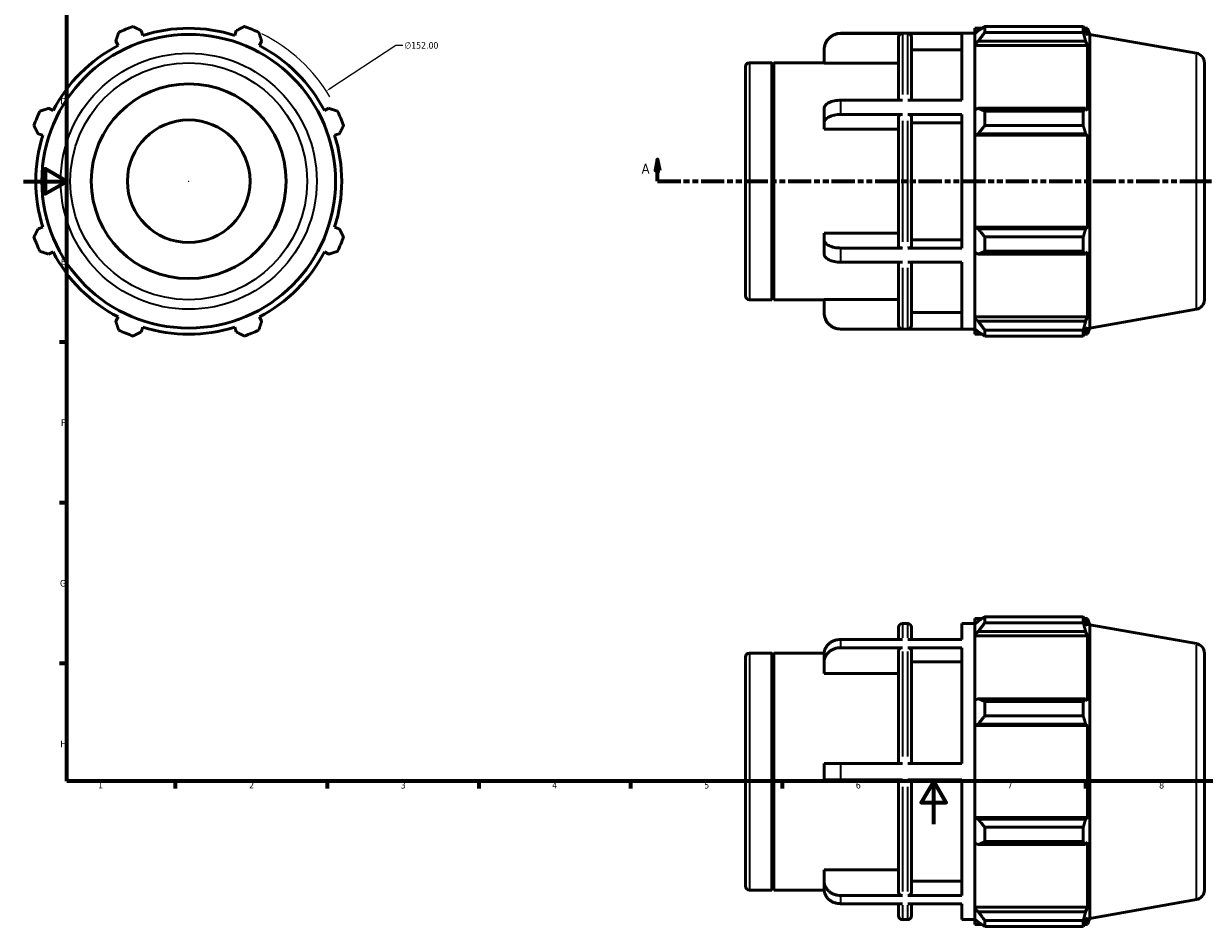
# Model space of a CAD drawing. Header units: millimetres. Extents: x -26 to 927, y -47 to 734.
# Tile 1 of 4: x 0 to 546, y -47 to 370. Entities that reach past the tile are written whole.
import ezdxf

# ---------------------------------------------------------------- set-up
doc = ezdxf.new("R2010")
doc.units = ezdxf.units.MM
doc.linetypes.add('DOUBLE_DASH_CHAIN', pattern=[1.2403, 0.6614, -0.0827, 0.1654, -0.0827, 0.1654, -0.0827])
for name, color, linetype, lineweight in [('Border (ANSI)', 7, 'Continuous', 70), ('Dimension (ANSI)', 7, 'Continuous', 25), ('Section Line (ANSI)', 7, 'DOUBLE_DASH_CHAIN', 70), ('Visible (ANSI)', 7, 'Continuous', 50), ('Visible Narrow (ANSI)', 7, 'Continuous', 35)]:
    doc.layers.add(name, color=color, linetype=linetype, lineweight=lineweight)
doc.styles.add('Label Text (ANSI)', font='tahoma.ttf')
doc.styles.add('Note Text (ANSI)', font='tahoma.ttf')
doc.dimstyles.new('Default - mm (ANSI)', dxfattribs={"dimtxt": 3.048, "dimasz": 2.5, "dimexe": 3.175, "dimexo": 1.6002, "dimgap": 0.8, "dimtad": 0, "dimtoh": 1, "dimrnd": 1e-08, "dimzin": 4, "dimdsep": 46, "dimtxsty": 'Note Text (ANSI)', "dimcen": 0.09, "dimdle": 10, "dimclrd": 256, "dimclre": 256, "dimclrt": 256, "dimadec": 1, "dimazin": 1, "dimtfac": 1, "dimtofl": 0, "dimtmove": 0, "dimatfit": 3, "dimfxl": 1, "dimtolj": 1, "dimtzin": 4, "dimlwd": -1, "dimlwe": -1, "dimarcsym": 0})

# ---------------------------------------------------------------- blocks, each defined once
blk = doc.blocks.new('Borders Default Border')
at = {"layer": 'Border (ANSI)'}
for p, q in [((20, 222.75), (16.55, 222.75)), ((20, 148.5), (16.55, 148.5)), ((20, 74.25), (16.55, 74.25)), ((70.08, 20), (70.08, 16.55)), ((140.17, 20), (140.17, 16.55)), ((210.25, 20), (210.25, 16.55)), ((280.33, 20), (280.33, 16.55)), ((350.42, 20), (350.42, 16.55)), ((490.58, 20), (490.58, 16.55))]:
    blk.add_line(p, q, dxfattribs=at)
at = {"layer": 'Border (ANSI)', "flags": 128}
for points in [[(20, 20), (20, 574), (821, 574), (821, 20), (20, 20)], [(0, 297), (20, 297), (10, 302.77), (10, 291.23), (20, 297)], [(420.5, 0), (420.5, 20), (414.73, 10), (426.27, 10), (420.5, 20)]]:
    blk.add_lwpolyline(points, dxfattribs=at)
at = {"layer": 'Border (ANSI)', "char_height": 3.05, "attachment_point": 7, "style": 'Note Text (ANSI)'}
for s, insert in [('D', (16.96, 332.6)), ('E', (17.21, 258.35)), ('F', (17.29, 184.1)), ('G', (16.81, 109.79)), ('H', (16.97, 35.6)), ('1', (34.35, 16.55)), ('2', (104.2, 16.55)), ('3', (174.26, 16.49)), ('4', (244.23, 16.55)), ('5', (314.48, 16.49)), ('6', (384.49, 16.49)), ('7', (454.6, 16.55)), ('8', (524.63, 16.48))]:
    blk.add_mtext(s, dxfattribs=dict(at, insert=insert))
blk = doc.blocks.new('2dTransSection0')
at = {"layer": 'Section Line (ANSI)', "linetype": 'Continuous'}
for p, q in [((292.88, 307.11), (291.88, 302.11)), ((292.88, 302.11), (292.88, 307.11)), ((293.88, 302.11), (292.88, 307.11)), ((645.18, 307.11), (644.18, 302.11)), ((645.18, 302.11), (645.18, 307.11)), ((646.18, 302.11), (645.18, 307.11)), ((291.88, 302.11), (293.88, 302.11)), ((292.88, 297.11), (292.88, 302.11)), ((644.18, 302.11), (646.18, 302.11)), ((645.18, 297.11), (645.18, 302.11)), ((292.88, 297.11), (303.39, 297.11)), ((634.68, 297.11), (645.18, 297.11))]:
    blk.add_line(p, q, dxfattribs=at)
at = {"layer": 'Section Line (ANSI)', "linetype": 'DOUBLE_DASH_CHAIN', "ltscale": 16.210289}
blk.add_line((292.88, 297.11), (645.18, 297.11), dxfattribs=at)
at = {"layer": 'Section Line (ANSI)', "linetype": 'Continuous', "flags": 128}
for points in [[(293.88, 302.11), (292.88, 307.11), (291.88, 302.11), (293.88, 302.11)], [(646.18, 302.11), (645.18, 307.11), (644.18, 302.11), (646.18, 302.11)]]:
    blk.add_lwpolyline(points, dxfattribs=at)
at = {"layer": 'Section Line (ANSI)'}
for points in [[(293.88, 302.11), (292.88, 307.11), (291.88, 302.11), (293.88, 302.11)], [(646.18, 302.11), (645.18, 307.11), (644.18, 302.11), (646.18, 302.11)]]:
    blk.add_solid(points, dxfattribs=at)
at = {"layer": 'Section Line (ANSI)', "char_height": 4.57, "attachment_point": 7, "style": 'Label Text (ANSI)'}
for insert in [(285.52, 300.61), (648.65, 300.61)]:
    blk.add_mtext('A', dxfattribs=dict(at, insert=insert))
blk = doc.blocks.new('*D11')
at = {"layer": 'Defpoints', "color": 0, "transparency": 16777216}
for p in [(139.85, 338.76), (12.71, 255.45)]:
    blk.add_point(p, dxfattribs=at)
at = {"layer": 'Dimension (ANSI)', "transparency": 16777216}
for p, q in [((171.92, 359.78), (141.94, 340.13)), ((175.14, 359.78), (171.92, 359.78)), ((76.19, 297.11), (76.37, 297.11)), ((76.28, 297.02), (76.28, 297.2))]:
    blk.add_line(p, q, dxfattribs=at)
blk.add_arc((76.28, 297.11), 76, 30.8437, 63.5856, dxfattribs=at)
blk.add_solid([(141.71, 340.48), (142.17, 339.79), (139.85, 338.76)], dxfattribs=at)
at = {"layer": 'Dimension (ANSI)', "transparency": 16777216, "insert": (175.94, 361.42), "char_height": 3.048, "attachment_point": 1, "style": 'Note Text (ANSI)'}
blk.add_mtext('\\A1;∅152.00', dxfattribs=at)

msp = doc.modelspace()

# ---------------------------------------------------------------- linework, layer by layer
at = {"layer": 'Visible (ANSI)'}
for p, q in [((55.027, 364.517), (54.341, 366.691)), ((98.22, 366.691), (97.535, 364.517)), ((377.474, 365.508), (439.531, 365.508)), ((439.531, 367.788), (439.531, 365.242)), ((439.531, 367.788), (442.767, 367.788)), ((441.051, 366.691), (439.531, 365.242)), ((444.091, 368.619), (444.091, 365.87)), ((444.091, 368.619), (489.563, 368.619)), ((489.563, 365.87), (444.091, 365.87)), ((489.563, 365.87), (489.563, 368.619)), ((490.045, 367.788), (491.499, 367.788)), ((491.499, 364.517), (490.67, 366.691)), ((492.531, 364.953), (491.499, 367.788)), ((491.499, 364.517), (491.499, 367.788)), ((42.592, 361.824), (43.644, 359.802)), ((108.917, 359.802), (109.97, 361.824)), ((405.998, 365.403), (377.474, 365.403)), ((404.198, 334.546), (404.198, 363.6)), ((433.474, 365.403), (408.455, 365.403)), ((410.255, 363.6), (410.255, 334.546)), ((433.474, 334.546), (433.474, 365.403)), ((439.531, 360.476), (439.531, 365.242)), ((439.531, 360.476), (441.051, 361.824)), ((439.531, 359.802), (439.531, 360.476)), ((441.051, 361.824), (490.67, 361.824)), ((490.67, 361.824), (491.499, 359.802)), ((492.531, 229.263), (492.531, 364.953)), ((541.813, 356.264), (492.531, 364.953)), ((369.874, 357.789), (369.874, 357.908)), ((369.874, 351.696), (369.874, 357.789)), ((433.474, 357.789), (410.255, 357.789)), ((439.531, 359.802), (439.531, 330.095)), ((439.531, 359.802), (491.499, 359.802)), ((491.499, 329.745), (491.499, 359.802)), ((333.531, 244.188), (333.531, 350.028)), ((335.331, 351.828), (345.631, 351.828)), ((345.631, 242.388), (345.631, 351.828)), ((346.131, 351.328), (345.631, 351.828)), ((346.131, 351.328), (346.631, 351.828)), ((346.131, 242.888), (346.131, 351.328)), ((346.631, 242.388), (346.631, 351.828)), ((346.631, 351.828), (369.874, 351.828)), ((404.198, 351.696), (369.874, 351.696)), ((545.531, 351.832), (545.531, 242.384)), ((405.998, 334.546), (377.474, 334.546)), ((433.474, 334.546), (408.455, 334.546)), ((13.587, 329.745), (11.564, 330.797)), ((140.997, 330.797), (138.975, 329.745)), ((369.874, 324.158), (369.874, 330.74)), ((405.998, 327.964), (377.474, 327.964)), ((433.474, 327.964), (408.455, 327.964)), ((433.474, 266.252), (433.474, 327.964)), ((441.051, 330.797), (439.531, 330.095)), ((439.531, 318.591), (439.531, 330.095)), ((490.67, 330.797), (441.051, 330.797)), ((444.091, 329.477), (444.091, 322.842)), ((444.091, 329.477), (489.563, 329.477)), ((489.563, 322.842), (489.563, 329.477)), ((491.499, 329.745), (490.67, 330.797)), ((369.874, 321.111), (369.874, 324.158)), ((404.198, 267.153), (404.198, 327.063)), ((410.255, 327.063), (410.255, 267.153)), ((433.474, 324.158), (410.255, 324.158)), ((489.563, 322.842), (444.091, 322.842)), ((6.698, 319.048), (8.872, 318.362)), ((143.689, 318.362), (145.864, 319.048)), ((404.198, 321.111), (369.874, 321.111)), ((439.531, 318.591), (441.051, 319.048)), ((439.531, 318.362), (439.531, 318.591)), ((439.531, 318.362), (439.531, 275.854)), ((439.531, 318.362), (491.499, 318.362)), ((441.051, 319.048), (490.67, 319.048)), ((490.67, 319.048), (491.499, 318.362)), ((491.499, 275.854), (491.499, 318.362)), ((8.872, 275.854), (6.698, 275.169)), ((145.864, 275.169), (143.689, 275.854)), ((369.874, 270.058), (369.874, 273.105)), ((369.874, 273.105), (404.198, 273.105)), ((439.531, 275.626), (439.531, 275.854)), ((439.531, 275.854), (491.499, 275.854)), ((441.051, 275.169), (439.531, 275.626)), ((439.531, 264.121), (439.531, 275.626)), ((490.67, 275.169), (441.051, 275.169)), ((491.499, 275.854), (490.67, 275.169)), ((369.874, 263.477), (369.874, 270.058)), ((410.255, 270.058), (433.474, 270.058)), ((444.091, 271.374), (444.091, 264.739)), ((444.091, 271.374), (489.563, 271.374)), ((489.563, 264.739), (489.563, 271.374)), ((11.564, 263.419), (13.587, 264.472)), ((138.975, 264.472), (140.997, 263.419)), ((405.998, 266.252), (377.474, 266.252)), ((433.474, 266.252), (408.455, 266.252)), ((439.531, 264.121), (441.051, 263.419)), ((439.531, 264.121), (439.531, 234.414)), ((441.051, 263.419), (490.67, 263.419)), ((489.563, 264.739), (444.091, 264.739)), ((490.67, 263.419), (491.499, 264.472)), ((491.499, 234.414), (491.499, 264.472)), ((405.998, 259.67), (377.474, 259.67)), ((404.198, 230.617), (404.198, 259.67)), ((433.474, 259.67), (408.455, 259.67)), ((410.255, 259.67), (410.255, 230.617)), ((433.474, 228.814), (433.474, 259.67)), ((335.331, 242.388), (345.631, 242.388)), ((346.131, 242.888), (345.631, 242.388)), ((346.131, 242.888), (346.631, 242.388)), ((346.631, 242.388), (369.874, 242.388)), ((369.874, 236.427), (369.874, 242.52)), ((369.874, 242.52), (404.198, 242.52)), ((369.874, 236.308), (369.874, 236.427)), ((410.255, 236.427), (433.474, 236.427)), ((541.813, 237.952), (492.531, 229.263)), ((43.644, 234.414), (42.592, 232.392)), ((54.341, 227.525), (55.027, 229.699)), ((97.535, 229.699), (98.22, 227.525)), ((109.97, 232.392), (108.917, 234.414)), ((439.531, 233.74), (439.531, 234.414)), ((439.531, 234.414), (491.499, 234.414)), ((439.531, 228.975), (439.531, 233.74)), ((441.051, 232.392), (439.531, 233.74)), ((490.67, 232.392), (441.051, 232.392)), ((491.499, 234.414), (490.67, 232.392)), ((490.67, 227.525), (491.499, 229.699)), ((491.499, 226.428), (491.499, 229.699)), ((492.531, 229.263), (491.499, 226.428)), ((405.998, 228.814), (377.474, 228.814)), ((377.474, 228.708), (439.531, 228.708)), ((433.474, 228.814), (408.455, 228.814)), ((439.531, 228.975), (441.051, 227.525)), ((439.531, 228.975), (439.531, 226.428)), ((439.531, 226.428), (442.767, 226.428)), ((444.091, 228.346), (444.091, 225.598)), ((444.091, 228.346), (489.563, 228.346)), ((489.563, 225.598), (444.091, 225.598)), ((489.563, 225.598), (489.563, 228.346)), ((490.045, 226.428), (491.499, 226.428)), ((405.998, 92.748), (408.455, 92.748)), ((433.474, 85.393), (433.474, 92.748)), ((433.474, 92.748), (439.531, 92.748)), ((439.531, 95.028), (439.531, 92.482)), ((439.531, 95.028), (442.767, 95.028)), ((441.051, 93.931), (439.531, 92.482)), ((444.091, 95.859), (444.091, 93.11)), ((444.091, 95.859), (489.563, 95.859)), ((489.563, 93.11), (444.091, 93.11)), ((489.563, 93.11), (489.563, 95.859)), ((490.045, 95.028), (491.499, 95.028)), ((491.499, 91.757), (490.67, 93.931)), ((492.531, 92.193), (491.499, 95.028)), ((491.499, 91.757), (491.499, 95.028)), ((404.198, 85.393), (404.198, 90.948)), ((410.255, 90.948), (410.255, 85.393)), ((439.531, 87.716), (439.531, 92.482)), ((439.531, 87.716), (441.051, 89.064)), ((439.531, 87.042), (439.531, 87.716)), ((441.051, 89.064), (490.67, 89.064)), ((490.67, 89.064), (491.499, 87.042)), ((492.531, -43.497), (492.531, 92.193)), ((541.813, 83.504), (492.531, 92.193)), ((405.998, 85.393), (377.474, 85.393)), ((433.474, 85.393), (408.455, 85.393)), ((439.531, 87.042), (439.531, 57.335)), ((439.531, 87.042), (491.499, 87.042)), ((491.499, 56.984), (491.499, 87.042)), ((333.531, -28.572), (333.531, 77.268)), ((335.331, 79.068), (345.631, 79.068)), ((345.631, -30.372), (345.631, 79.068)), ((346.131, 78.568), (345.631, 79.068)), ((346.131, 78.568), (346.631, 79.068)), ((346.131, -29.872), (346.131, 78.568)), ((346.631, -30.372), (346.631, 79.068)), ((346.631, 79.068), (369.88, 79.068)), ((369.874, 74.999), (369.874, 78.799)), ((405.998, 81.593), (377.474, 81.593)), ((404.198, 28.148), (404.198, 80.031)), ((433.474, 81.593), (408.455, 81.593)), ((410.255, 80.031), (410.255, 28.148)), ((433.474, 28.148), (433.474, 81.593)), ((545.531, 79.072), (545.531, -30.376)), ((369.874, 69.723), (369.874, 74.999)), ((433.474, 74.999), (410.255, 74.999)), ((404.198, 69.723), (369.874, 69.723)), ((441.051, 58.037), (439.531, 57.335)), ((439.531, 45.83), (439.531, 57.335)), ((490.67, 58.037), (441.051, 58.037)), ((444.091, 56.717), (444.091, 50.082)), ((444.091, 56.717), (489.563, 56.717)), ((489.563, 50.082), (489.563, 56.717)), ((491.499, 56.984), (490.67, 58.037)), ((489.563, 50.082), (444.091, 50.082)), ((439.531, 45.83), (441.051, 46.288)), ((439.531, 45.602), (439.531, 45.83)), ((439.531, 45.602), (439.531, 3.094)), ((439.531, 45.602), (491.499, 45.602)), ((441.051, 46.288), (490.67, 46.288)), ((490.67, 46.288), (491.499, 45.602)), ((491.499, 3.094), (491.499, 45.602)), ((369.874, 20.548), (369.874, 28.148)), ((405.998, 28.148), (377.474, 28.148)), ((408.455, 28.148), (433.474, 28.148)), ((405.998, 20.548), (377.474, 20.548)), ((404.198, -31.335), (404.198, 20.548)), ((433.474, 20.548), (408.455, 20.548)), ((410.255, 20.548), (410.255, -31.335)), ((433.474, -32.897), (433.474, 20.548)), ((439.531, 2.866), (439.531, 3.094)), ((439.531, 3.094), (491.499, 3.094)), ((439.531, -8.639), (439.531, 2.866)), ((441.051, 2.409), (439.531, 2.866)), ((490.67, 2.409), (441.051, 2.409)), ((491.499, 3.094), (490.67, 2.409)), ((444.091, -1.386), (444.091, -8.021)), ((444.091, -1.386), (489.563, -1.386)), ((489.563, -8.021), (489.563, -1.386)), ((439.531, -8.639), (439.531, -38.346)), ((439.531, -8.639), (441.051, -9.341)), ((441.051, -9.341), (490.67, -9.341)), ((489.563, -8.021), (444.091, -8.021)), ((490.67, -9.341), (491.499, -8.288)), ((491.499, -38.346), (491.499, -8.288)), ((369.874, -26.303), (369.874, -21.026)), ((369.874, -21.026), (404.198, -21.026)), ((369.874, -30.103), (369.874, -26.303)), ((410.255, -26.303), (433.474, -26.303)), ((335.331, -30.372), (345.631, -30.372)), ((346.131, -29.872), (345.631, -30.372)), ((346.131, -29.872), (346.631, -30.372)), ((346.631, -30.372), (369.88, -30.372)), ((405.998, -32.897), (377.474, -32.897)), ((405.998, -36.697), (377.474, -36.697)), ((404.198, -42.252), (404.198, -36.697)), ((433.474, -32.897), (408.455, -32.897)), ((433.474, -36.697), (408.455, -36.697)), ((410.255, -36.697), (410.255, -42.252)), ((433.474, -44.052), (433.474, -36.697)), ((541.813, -34.808), (492.531, -43.497)), ((439.531, -39.02), (439.531, -38.346)), ((439.531, -38.346), (491.499, -38.346)), ((439.531, -43.786), (439.531, -39.02)), ((441.051, -40.368), (439.531, -39.02)), ((490.67, -40.368), (441.051, -40.368)), ((491.499, -38.346), (490.67, -40.368)), ((490.67, -45.235), (491.499, -43.061)), ((491.499, -46.332), (491.499, -43.061)), ((492.531, -43.497), (491.499, -46.332)), ((405.998, -44.052), (408.455, -44.052)), ((433.474, -44.052), (439.531, -44.052)), ((439.531, -43.786), (439.531, -46.332)), ((439.531, -43.786), (441.051, -45.235)), ((439.531, -46.332), (442.767, -46.332)), ((444.091, -44.414), (444.091, -47.163)), ((444.091, -44.414), (489.563, -44.414)), ((489.563, -47.163), (444.091, -47.163)), ((489.563, -47.163), (489.563, -44.414)), ((490.045, -46.332), (491.499, -46.332))]:
    msp.add_line(p, q, dxfattribs=at)
for radius in [67.845, 45, 28.328]:
    msp.add_circle((76.281, 297.108), radius, dxfattribs=at)
for centre, radius, start, end in [((76.281, 297.108), 76, 109.79198, 115.20802), ((76.281, 297.108), 70.68, 72.5, 107.5), ((76.281, 297.108), 76, 64.79198, 70.20802), ((377.474, 357.908), 7.6, 90, 180), ((76.281, 297.108), 70.68, 117.5, 152.5), ((76.281, 297.108), 70.68, 27.5, 62.5), ((541.031, 351.832), 4.5, 0, 80), ((335.331, 350.028), 1.8, 90, 180), ((76.281, 297.108), 76, 154.79198, 160.20802), ((76.281, 297.108), 76, 19.79198, 25.20802), ((76.281, 297.108), 70.68, 162.5, 197.5), ((76.281, 297.108), 70.68, 342.5, 17.5), ((76.281, 297.108), 76, 199.79198, 205.20802), ((76.281, 297.108), 76, 334.79198, 340.20802), ((76.281, 297.108), 70.68, 207.5, 242.5), ((76.281, 297.108), 70.68, 297.5, 332.5), ((335.331, 244.188), 1.8, 180, 270), ((541.031, 242.384), 4.5, 280, 0), ((377.474, 236.308), 7.6, 180, 270), ((76.281, 297.108), 70.68, 252.5, 287.5), ((76.281, 297.108), 76, 244.79198, 250.20802), ((76.281, 297.108), 76, 289.79198, 295.20802), ((405.998, 90.948), 1.8, 90, 180), ((408.455, 90.948), 1.8, 0, 90), ((541.031, 79.072), 4.5, 0, 80), ((335.331, 77.268), 1.8, 90, 180), ((335.331, -28.572), 1.8, 180, 270), ((541.031, -30.376), 4.5, 280, 0), ((405.998, -42.252), 1.8, 180, 270), ((408.455, -42.252), 1.8, 270, 0)]:
    msp.add_arc(centre, radius, start, end, dxfattribs=at)
for points, weights in [([(42.592, 361.824), (43.238, 363.806), (43.912, 365.87)], [1.00154862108, 1.00118274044, 1]), ([(50.547, 368.619), (52.483, 367.635), (54.341, 366.691)], [1, 1.00118274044, 1.00154862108]), ([(98.22, 366.691), (100.079, 367.635), (102.015, 368.619)], [1.00154862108, 1.00118274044, 1]), ([(108.65, 365.87), (109.323, 363.806), (109.97, 361.824)], [1, 1.00118274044, 1.00154862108]), ([(444.091, 368.619), (442.51, 367.635), (441.051, 366.691)], [1.01259310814, 1.00909273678, 1.00478356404]), ([(441.051, 361.824), (442.51, 363.806), (444.091, 365.87)], [1.00478356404, 1.00909273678, 1.01259310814]), ([(489.563, 368.619), (490.139, 367.635), (490.67, 366.691)], [1, 1.00118274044, 1.00154862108]), ([(490.67, 361.824), (490.139, 363.806), (489.563, 365.87)], [1.00154862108, 1.00118274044, 1]), ([(7.518, 329.477), (9.583, 330.151), (11.564, 330.797)], [1, 1.00118274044, 1.00154862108]), ([(140.997, 330.797), (142.979, 330.151), (145.043, 329.477)], [1.00154862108, 1.00118274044, 1]), ([(444.091, 329.477), (442.51, 330.151), (441.051, 330.797)], [1.01259310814, 1.00909273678, 1.00478356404]), ([(489.563, 329.477), (490.139, 330.151), (490.67, 330.797)], [1, 1.00118274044, 1.00154862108]), ([(6.698, 319.048), (5.754, 320.906), (4.77, 322.842)], [1.00154862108, 1.00118274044, 1]), ([(147.791, 322.842), (146.808, 320.906), (145.864, 319.048)], [1, 1.00118274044, 1.00154862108]), ([(441.051, 319.048), (442.51, 320.906), (444.091, 322.842)], [1.00478356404, 1.00909273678, 1.01259310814]), ([(490.67, 319.048), (490.139, 320.906), (489.563, 322.842)], [1.00154862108, 1.00118274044, 1]), ([(4.77, 271.374), (5.754, 273.31), (6.698, 275.169)], [1, 1.00118274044, 1.00154862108]), ([(145.864, 275.169), (146.808, 273.31), (147.791, 271.374)], [1.00154862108, 1.00118274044, 1]), ([(444.091, 271.374), (442.51, 273.31), (441.051, 275.169)], [1.01259310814, 1.00909273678, 1.00478356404]), ([(489.563, 271.374), (490.139, 273.31), (490.67, 275.169)], [1, 1.00118274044, 1.00154862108]), ([(11.564, 263.419), (9.583, 264.066), (7.518, 264.739)], [1.00154862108, 1.00118274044, 1]), ([(145.043, 264.739), (142.979, 264.066), (140.997, 263.419)], [1, 1.00118274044, 1.00154862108]), ([(441.051, 263.419), (442.51, 264.066), (444.091, 264.739)], [1.00478356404, 1.00909273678, 1.01259310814]), ([(490.67, 263.419), (490.139, 264.066), (489.563, 264.739)], [1.00154862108, 1.00118274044, 1]), ([(43.912, 228.346), (43.238, 230.41), (42.592, 232.392)], [1, 1.00118274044, 1.00154862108]), ([(109.97, 232.392), (109.323, 230.41), (108.65, 228.346)], [1.00154862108, 1.00118274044, 1]), ([(444.091, 228.346), (442.51, 230.41), (441.051, 232.392)], [1.01259310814, 1.00909273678, 1.00478356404]), ([(489.563, 228.346), (490.139, 230.41), (490.67, 232.392)], [1, 1.00118274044, 1.00154862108]), ([(54.341, 227.525), (52.483, 226.581), (50.547, 225.598)], [1.00154862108, 1.00118274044, 1]), ([(102.015, 225.598), (100.079, 226.581), (98.22, 227.525)], [1, 1.00118274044, 1.00154862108]), ([(441.051, 227.525), (442.51, 226.581), (444.091, 225.598)], [1.00478356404, 1.00909273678, 1.01259310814]), ([(490.67, 227.525), (490.139, 226.581), (489.563, 225.598)], [1.00154862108, 1.00118274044, 1]), ([(444.091, 95.859), (442.51, 94.875), (441.051, 93.931)], [1.01259310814, 1.00909273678, 1.00478356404]), ([(441.051, 89.064), (442.51, 91.046), (444.091, 93.11)], [1.00478356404, 1.00909273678, 1.01259310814]), ([(489.563, 95.859), (490.139, 94.875), (490.67, 93.931)], [1, 1.00118274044, 1.00154862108]), ([(490.67, 89.064), (490.139, 91.046), (489.563, 93.11)], [1.00154862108, 1.00118274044, 1]), ([(444.091, 56.717), (442.51, 57.391), (441.051, 58.037)], [1.01259310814, 1.00909273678, 1.00478356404]), ([(489.563, 56.717), (490.139, 57.391), (490.67, 58.037)], [1, 1.00118274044, 1.00154862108]), ([(441.051, 46.288), (442.51, 48.146), (444.091, 50.082)], [1.00478356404, 1.00909273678, 1.01259310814]), ([(490.67, 46.288), (490.139, 48.146), (489.563, 50.082)], [1.00154862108, 1.00118274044, 1]), ([(444.091, -1.386), (442.51, 0.55), (441.051, 2.409)], [1.01259310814, 1.00909273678, 1.00478356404]), ([(489.563, -1.386), (490.139, 0.55), (490.67, 2.409)], [1, 1.00118274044, 1.00154862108]), ([(441.051, -9.341), (442.51, -8.694), (444.091, -8.021)], [1.00478356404, 1.00909273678, 1.01259310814]), ([(490.67, -9.341), (490.139, -8.694), (489.563, -8.021)], [1.00154862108, 1.00118274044, 1]), ([(444.091, -44.414), (442.51, -42.35), (441.051, -40.368)], [1.01259310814, 1.00909273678, 1.00478356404]), ([(489.563, -44.414), (490.139, -42.35), (490.67, -40.368)], [1, 1.00118274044, 1.00154862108]), ([(441.051, -45.235), (442.51, -46.179), (444.091, -47.163)], [1.00478356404, 1.00909273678, 1.01259310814]), ([(490.67, -45.235), (490.139, -46.179), (489.563, -47.163)], [1.00154862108, 1.00118274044, 1])]:
    msp.add_rational_spline(points, weights, degree=2, dxfattribs=at)
for points, knots in [([(369.874, 357.789), (369.874, 358.259), (369.92, 358.773), (370.12, 359.778), (370.274, 360.271), (370.633, 361.139), (370.872, 361.595), (371.44, 362.447), (371.77, 362.843), (372.433, 363.507), (372.828, 363.836), (373.679, 364.405), (374.134, 364.644), (375, 365.003), (375.491, 365.157), (376.493, 365.356), (377.005, 365.403), (377.474, 365.403)], [-1.1265285, -1.1265285, -1.1265285, -1.1265285, -0.9854892, -0.9854892, -0.84445, -0.84445, -0.7035697, -0.7035697, -0.5626893, -0.5626893, -0.4219613, -0.4219613, -0.2812333, -0.2812333, -0.1406167, -0.1406167, 0, 0, 0, 0]), ([(404.198, 363.6), (404.198, 363.822), (404.25, 364.084), (404.42, 364.496), (404.568, 364.718), (404.883, 365.032), (405.104, 365.18), (405.515, 365.35), (405.776, 365.403), (405.998, 365.403)], [0.80037777, 0.80037777, 0.80037777, 0.80037777, 0.86716319, 0.86716319, 0.93389127, 0.93389127, 1.0005538, 1.0005538, 1.06716368, 1.06716368, 1.06716368, 1.06716368]), ([(408.455, 365.403), (408.677, 365.403), (408.938, 365.35), (409.349, 365.18), (409.57, 365.032), (409.885, 364.718), (410.033, 364.496), (410.203, 364.084), (410.255, 363.822), (410.255, 363.6)], [0, 0, 0, 0, 0.06660988, 0.06660988, 0.13327241, 0.13327241, 0.20000048, 0.20000048, 0.26678591, 0.26678591, 0.26678591, 0.26678591]), ([(377.474, 334.546), (377.005, 334.546), (376.493, 334.523), (375.491, 334.423), (375, 334.347), (374.134, 334.167), (373.679, 334.048), (372.828, 333.763), (372.433, 333.598), (371.77, 333.266), (371.44, 333.068), (370.872, 332.643), (370.633, 332.414), (370.274, 331.98), (370.12, 331.734), (369.92, 331.231), (369.874, 330.975), (369.874, 330.74)], [0, 0, 0, 0, 0.1406167, 0.1406167, 0.2812333, 0.2812333, 0.4219613, 0.4219613, 0.5626893, 0.5626893, 0.7035697, 0.7035697, 0.84445, 0.84445, 0.9854892, 0.9854892, 1.1265285, 1.1265285, 1.1265285, 1.1265285]), ([(369.874, 324.158), (369.874, 324.393), (369.92, 324.65), (370.12, 325.152), (370.274, 325.398), (370.633, 325.833), (370.872, 326.061), (371.44, 326.487), (371.77, 326.684), (372.433, 327.016), (372.828, 327.181), (373.679, 327.466), (374.134, 327.585), (375, 327.765), (375.491, 327.841), (376.493, 327.941), (377.005, 327.964), (377.474, 327.964)], [-1.1265285, -1.1265285, -1.1265285, -1.1265285, -0.9854892, -0.9854892, -0.84445, -0.84445, -0.7035697, -0.7035697, -0.5626893, -0.5626893, -0.4219613, -0.4219613, -0.2812333, -0.2812333, -0.1406167, -0.1406167, 0, 0, 0, 0]), ([(405.998, 327.964), (405.776, 327.964), (405.515, 327.938), (405.104, 327.853), (404.883, 327.779), (404.568, 327.622), (404.42, 327.511), (404.25, 327.305), (404.198, 327.174), (404.198, 327.063)], [0, 0, 0, 0, 0.06660988, 0.06660988, 0.13327241, 0.13327241, 0.20000048, 0.20000048, 0.26678591, 0.26678591, 0.26678591, 0.26678591]), ([(410.255, 327.063), (410.255, 327.174), (410.203, 327.305), (410.033, 327.511), (409.885, 327.622), (409.57, 327.779), (409.349, 327.853), (408.938, 327.938), (408.677, 327.964), (408.455, 327.964)], [-0.26678591, -0.26678591, -0.26678591, -0.26678591, -0.20000048, -0.20000048, -0.13327241, -0.13327241, -0.06660988, -0.06660988, 0, 0, 0, 0]), ([(377.474, 266.252), (377.005, 266.252), (376.493, 266.275), (375.491, 266.375), (375, 266.451), (374.134, 266.631), (373.679, 266.751), (372.828, 267.035), (372.433, 267.2), (371.77, 267.532), (371.44, 267.73), (370.872, 268.156), (370.633, 268.384), (370.274, 268.818), (370.12, 269.064), (369.92, 269.567), (369.874, 269.823), (369.874, 270.058)], [0, 0, 0, 0, 0.1406167, 0.1406167, 0.2812333, 0.2812333, 0.4219613, 0.4219613, 0.5626893, 0.5626893, 0.7035697, 0.7035697, 0.84445, 0.84445, 0.9854892, 0.9854892, 1.1265285, 1.1265285, 1.1265285, 1.1265285]), ([(369.874, 263.477), (369.874, 263.242), (369.92, 262.985), (370.12, 262.482), (370.274, 262.236), (370.633, 261.802), (370.872, 261.574), (371.44, 261.148), (371.77, 260.95), (372.433, 260.618), (372.828, 260.453), (373.679, 260.169), (374.134, 260.049), (375, 259.87), (375.491, 259.793), (376.493, 259.693), (377.005, 259.67), (377.474, 259.67)], [-1.1265285, -1.1265285, -1.1265285, -1.1265285, -0.9854892, -0.9854892, -0.84445, -0.84445, -0.7035697, -0.7035697, -0.5626893, -0.5626893, -0.4219613, -0.4219613, -0.2812333, -0.2812333, -0.1406167, -0.1406167, 0, 0, 0, 0]), ([(404.198, 267.153), (404.198, 267.042), (404.25, 266.911), (404.42, 266.705), (404.568, 266.594), (404.883, 266.437), (405.104, 266.363), (405.515, 266.278), (405.776, 266.252), (405.998, 266.252)], [-0.26678591, -0.26678591, -0.26678591, -0.26678591, -0.20000048, -0.20000048, -0.13327241, -0.13327241, -0.06660988, -0.06660988, 0, 0, 0, 0]), ([(408.455, 266.252), (408.677, 266.252), (408.938, 266.278), (409.349, 266.363), (409.57, 266.437), (409.885, 266.594), (410.033, 266.705), (410.203, 266.911), (410.255, 267.042), (410.255, 267.153)], [0, 0, 0, 0, 0.06660988, 0.06660988, 0.13327241, 0.13327241, 0.20000048, 0.20000048, 0.26678591, 0.26678591, 0.26678591, 0.26678591]), ([(377.474, 228.814), (377.005, 228.814), (376.493, 228.86), (375.491, 229.06), (375, 229.213), (374.134, 229.572), (373.679, 229.811), (372.828, 230.38), (372.433, 230.71), (371.77, 231.374), (371.44, 231.769), (370.872, 232.621), (370.633, 233.077), (370.274, 233.946), (370.12, 234.438), (369.92, 235.443), (369.874, 235.957), (369.874, 236.427)], [0, 0, 0, 0, 0.1406167, 0.1406167, 0.2812333, 0.2812333, 0.4219613, 0.4219613, 0.5626893, 0.5626893, 0.7035697, 0.7035697, 0.84445, 0.84445, 0.9854892, 0.9854892, 1.1265285, 1.1265285, 1.1265285, 1.1265285]), ([(404.198, 230.617), (404.198, 230.394), (404.25, 230.132), (404.42, 229.721), (404.568, 229.499), (404.883, 229.184), (405.104, 229.036), (405.515, 228.866), (405.776, 228.814), (405.998, 228.814)], [-0.26678591, -0.26678591, -0.26678591, -0.26678591, -0.20000048, -0.20000048, -0.13327241, -0.13327241, -0.06660988, -0.06660988, 0, 0, 0, 0]), ([(408.455, 228.814), (408.677, 228.814), (408.938, 228.866), (409.349, 229.036), (409.57, 229.184), (409.885, 229.499), (410.033, 229.721), (410.203, 230.132), (410.255, 230.394), (410.255, 230.617)], [0, 0, 0, 0, 0.06660988, 0.06660988, 0.13327241, 0.13327241, 0.20000048, 0.20000048, 0.26678591, 0.26678591, 0.26678591, 0.26678591]), ([(377.474, 85.393), (377.005, 85.393), (376.493, 85.353), (375.491, 85.18), (375, 85.047), (374.134, 84.736), (373.679, 84.529), (372.828, 84.036), (372.433, 83.751), (371.77, 83.176), (371.44, 82.833), (370.872, 82.095), (370.633, 81.7), (370.274, 80.948), (370.12, 80.522), (369.92, 79.651), (369.874, 79.207), (369.874, 78.799)], [0, 0, 0, 0, 0.1406167, 0.1406167, 0.2812333, 0.2812333, 0.4219613, 0.4219613, 0.5626893, 0.5626893, 0.7035697, 0.7035697, 0.84445, 0.84445, 0.9854892, 0.9854892, 1.1265285, 1.1265285, 1.1265285, 1.1265285]), ([(369.874, 74.999), (369.874, 75.407), (369.92, 75.851), (370.12, 76.722), (370.274, 77.148), (370.633, 77.9), (370.872, 78.295), (371.44, 79.033), (371.77, 79.376), (372.433, 79.951), (372.828, 80.236), (373.679, 80.729), (374.134, 80.936), (375, 81.247), (375.491, 81.38), (376.493, 81.553), (377.005, 81.593), (377.474, 81.593)], [-1.1265285, -1.1265285, -1.1265285, -1.1265285, -0.9854892, -0.9854892, -0.84445, -0.84445, -0.7035697, -0.7035697, -0.5626893, -0.5626893, -0.4219613, -0.4219613, -0.2812333, -0.2812333, -0.1406167, -0.1406167, 0, 0, 0, 0]), ([(405.998, 81.593), (405.776, 81.593), (405.515, 81.548), (405.104, 81.4), (404.883, 81.272), (404.568, 80.999), (404.42, 80.807), (404.25, 80.451), (404.198, 80.224), (404.198, 80.031)], [0, 0, 0, 0, 0.06660988, 0.06660988, 0.13327241, 0.13327241, 0.20000048, 0.20000048, 0.26678591, 0.26678591, 0.26678591, 0.26678591]), ([(410.255, 80.031), (410.255, 80.224), (410.203, 80.451), (410.033, 80.807), (409.885, 80.999), (409.57, 81.272), (409.349, 81.4), (408.938, 81.548), (408.677, 81.593), (408.455, 81.593)], [-0.26678591, -0.26678591, -0.26678591, -0.26678591, -0.20000048, -0.20000048, -0.13327241, -0.13327241, -0.06660988, -0.06660988, 0, 0, 0, 0]), ([(377.474, 28.148), (377.005, 28.148), (376.493, 28.148), (375.491, 28.148), (375, 28.148), (374.134, 28.148), (373.679, 28.148), (372.828, 28.148), (372.433, 28.148), (371.77, 28.148), (371.44, 28.148), (370.872, 28.148), (370.633, 28.148), (370.274, 28.148), (370.12, 28.148), (369.92, 28.148), (369.874, 28.148), (369.874, 28.148)], [0, 0, 0, 0, 0.1406167, 0.1406167, 0.2812333, 0.2812333, 0.4219613, 0.4219613, 0.5626893, 0.5626893, 0.7035697, 0.7035697, 0.84445, 0.84445, 0.9854892, 0.9854892, 1.1265285, 1.1265285, 1.1265285, 1.1265285]), ([(369.874, 20.548), (369.874, 20.548), (369.92, 20.548), (370.12, 20.548), (370.274, 20.548), (370.633, 20.548), (370.872, 20.548), (371.44, 20.548), (371.77, 20.548), (372.433, 20.548), (372.828, 20.548), (373.679, 20.548), (374.134, 20.548), (375, 20.548), (375.491, 20.548), (376.493, 20.548), (377.005, 20.548), (377.474, 20.548)], [-1.1265285, -1.1265285, -1.1265285, -1.1265285, -0.9854892, -0.9854892, -0.84445, -0.84445, -0.7035697, -0.7035697, -0.5626893, -0.5626893, -0.4219613, -0.4219613, -0.2812333, -0.2812333, -0.1406167, -0.1406167, 0, 0, 0, 0]), ([(377.474, -32.897), (377.005, -32.897), (376.493, -32.857), (375.491, -32.684), (375, -32.551), (374.134, -32.24), (373.679, -32.033), (372.828, -31.54), (372.433, -31.255), (371.77, -30.68), (371.44, -30.337), (370.872, -29.599), (370.633, -29.204), (370.274, -28.452), (370.12, -28.026), (369.92, -27.155), (369.874, -26.711), (369.874, -26.303)], [0, 0, 0, 0, 0.1406167, 0.1406167, 0.2812333, 0.2812333, 0.4219613, 0.4219613, 0.5626893, 0.5626893, 0.7035697, 0.7035697, 0.84445, 0.84445, 0.9854892, 0.9854892, 1.1265285, 1.1265285, 1.1265285, 1.1265285]), ([(369.874, -30.103), (369.874, -30.511), (369.92, -30.955), (370.12, -31.826), (370.274, -32.252), (370.633, -33.004), (370.872, -33.399), (371.44, -34.137), (371.77, -34.48), (372.433, -35.055), (372.828, -35.34), (373.679, -35.833), (374.134, -36.04), (375, -36.351), (375.491, -36.484), (376.493, -36.657), (377.005, -36.697), (377.474, -36.697)], [-1.1265285, -1.1265285, -1.1265285, -1.1265285, -0.9854892, -0.9854892, -0.84445, -0.84445, -0.7035697, -0.7035697, -0.5626893, -0.5626893, -0.4219613, -0.4219613, -0.2812333, -0.2812333, -0.1406167, -0.1406167, 0, 0, 0, 0]), ([(404.198, -31.335), (404.198, -31.528), (404.25, -31.755), (404.42, -32.111), (404.568, -32.303), (404.883, -32.576), (405.104, -32.704), (405.515, -32.852), (405.776, -32.897), (405.998, -32.897)], [-0.26678591, -0.26678591, -0.26678591, -0.26678591, -0.20000048, -0.20000048, -0.13327241, -0.13327241, -0.06660988, -0.06660988, 0, 0, 0, 0]), ([(408.455, -32.897), (408.677, -32.897), (408.938, -32.852), (409.349, -32.704), (409.57, -32.576), (409.885, -32.303), (410.033, -32.111), (410.203, -31.755), (410.255, -31.528), (410.255, -31.335)], [0, 0, 0, 0, 0.06660988, 0.06660988, 0.13327241, 0.13327241, 0.20000048, 0.20000048, 0.26678591, 0.26678591, 0.26678591, 0.26678591])]:
    msp.add_open_spline(points, degree=3, knots=knots, dxfattribs=at)
at = {"layer": 'Visible Narrow (ANSI)'}
for p, q in [((377.474, 365.508), (377.474, 365.413)), ((405.998, 365.15), (405.998, 337.183)), ((408.455, 337.183), (408.455, 365.15)), ((541.813, 238.681), (541.813, 355.536)), ((335.331, 351.154), (335.331, 243.062)), ((377.474, 334.227), (377.474, 328.303)), ((405.998, 325.075), (405.998, 269.142)), ((408.455, 269.142), (408.455, 325.075)), ((377.474, 265.913), (377.474, 259.989)), ((405.998, 257.033), (405.998, 229.066)), ((408.455, 229.066), (408.455, 257.033)), ((377.474, 228.803), (377.474, 228.708)), ((405.998, 92.729), (405.998, 86.098)), ((408.455, 86.098), (408.455, 92.729)), ((377.474, 85.22), (377.474, 81.8)), ((541.813, -34.079), (541.813, 82.775)), ((335.331, 78.394), (335.331, -29.698)), ((405.998, 79.778), (405.998, 31.339)), ((408.455, 31.339), (408.455, 79.778)), ((377.474, 27.768), (377.474, 20.928)), ((405.998, 17.357), (405.998, -31.082)), ((408.455, -31.082), (408.455, 17.357)), ((377.474, -33.104), (377.474, -36.524)), ((405.998, -37.402), (405.998, -44.033)), ((408.455, -44.033), (408.455, -37.402))]:
    msp.add_line(p, q, dxfattribs=at)
for radius in [59.156, 54.724]:
    msp.add_circle((76.281, 297.108), radius, dxfattribs=at)

# ---------------------------------------------------------------- block references
msp.add_blockref('Borders Default Border', (0, 0))
at = {"layer": 'Section Line (ANSI)'}
msp.add_blockref('2dTransSection0', (0, 0), dxfattribs=at)

# ---------------------------------------------------------------- dimensions: what is measured, and where the dimension line sits
at = {"layer": 'Dimension (ANSI)'}
dim = msp.add_diameter_dim_2p(p1=(12.714, 255.452), p2=(139.848, 338.764), dimstyle='Default - mm (ANSI)', override={"dimtih": 1, "dimdec": 2, "dimlfac": 1, "dimtp": 0, "dimtm": 0, "dimtdec": 2}, dxfattribs=at)
dim.commit()
dim.dimension.update_dxf_attribs({"geometry": '*D11', "text_midpoint": (183.783, 359.783), "dimtype": 163})

doc.saveas('drawing.dxf')
